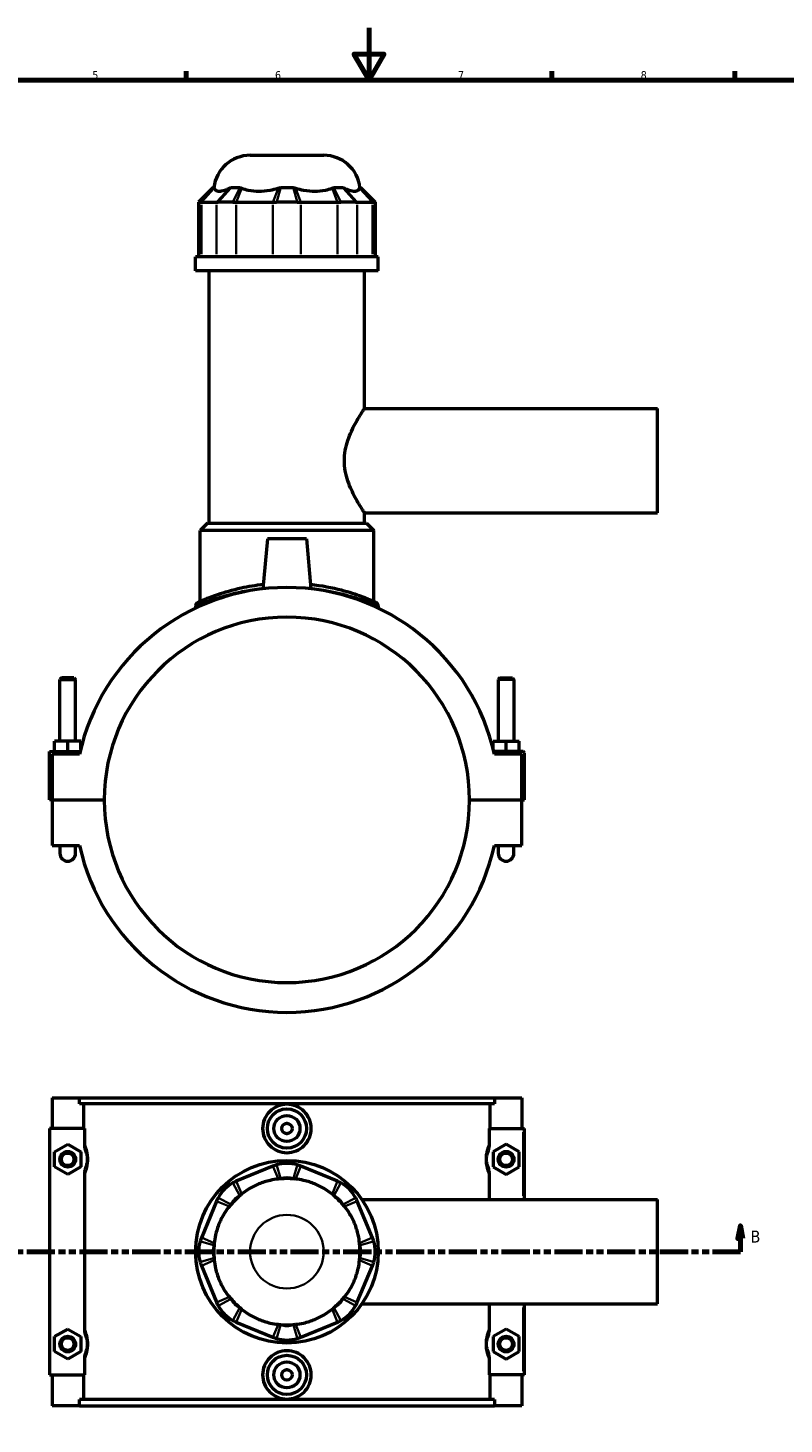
# Model space of a CAD drawing. Header units: millimetres. Extents: x 0 to 898, y -421 to 999.
# Tile 4 of 6: x 290 to 580, y 59 to 594. Entities that reach past the tile are written whole.
import ezdxf

# ---------------------------------------------------------------- set-up
doc = ezdxf.new("R2010")
doc.units = ezdxf.units.MM
doc.linetypes.add('DOUBLE_DASH_CHAIN', pattern=[1.2403, 0.6614, -0.0827, 0.1654, -0.0827, 0.1654, -0.0827])
for name, color, linetype, lineweight in [('Border (ANSI)', 7, 'Continuous', 70), ('Section Line (ANSI)', 7, 'DOUBLE_DASH_CHAIN', 70), ('Visible (ANSI)', 7, 'Continuous', 50), ('Visible Narrow (ANSI)', 7, 'Continuous', 35)]:
    doc.layers.add(name, color=color, linetype=linetype, lineweight=lineweight)
doc.styles.add('Label Text (ANSI)', font='tahoma.ttf')
doc.styles.add('Note Text (ANSI)', font='tahoma.ttf')

# ---------------------------------------------------------------- blocks, each defined once
blk = doc.blocks.new('Borders Default Border')
at = {"layer": 'Border (ANSI)'}
for p, q in [((350.42, 574), (350.42, 577.45)), ((490.58, 574), (490.58, 577.45)), ((560.67, 574), (560.67, 577.45))]:
    blk.add_line(p, q, dxfattribs=at)
at = {"layer": 'Border (ANSI)', "flags": 128}
for points in [[(420.5, 594), (420.5, 574), (414.73, 584), (426.27, 584), (420.5, 574)], [(20, 20), (20, 574), (821, 574), (821, 20), (20, 20)]]:
    blk.add_lwpolyline(points, dxfattribs=at)
at = {"layer": 'Border (ANSI)', "color": 230, "true_color": 0xff0080, "char_height": 3.05, "attachment_point": 7, "style": 'Note Text (ANSI)'}
for s, insert in [('5', (314.48, 574.34)), ('6', (384.49, 574.34)), ('7', (454.6, 574.4)), ('8', (524.63, 574.33))]:
    blk.add_mtext(s, dxfattribs=dict(at, insert=insert))
blk = doc.blocks.new('2dTransSection0')
at = {"layer": 'Section Line (ANSI)', "linetype": 'Continuous'}
for p, q in [((188.21, 135.1), (187.21, 130.1)), ((188.21, 130.1), (188.21, 135.1)), ((189.21, 130.1), (188.21, 135.1)), ((562.8, 135.1), (561.8, 130.1)), ((562.8, 130.1), (562.8, 135.1)), ((563.8, 130.1), (562.8, 135.1)), ((187.21, 130.1), (189.21, 130.1)), ((188.21, 125.1), (188.21, 130.1)), ((561.8, 130.1), (563.8, 130.1)), ((562.8, 125.1), (562.8, 130.1)), ((188.21, 125.1), (198.83, 125.1)), ((552.19, 125.1), (562.8, 125.1))]:
    blk.add_line(p, q, dxfattribs=at)
at = {"layer": 'Section Line (ANSI)', "linetype": 'DOUBLE_DASH_CHAIN', "ltscale": 16.303146}
blk.add_line((188.21, 125.1), (562.8, 125.1), dxfattribs=at)
at = {"layer": 'Section Line (ANSI)', "linetype": 'Continuous', "flags": 128}
for points in [[(189.21, 130.1), (188.21, 135.1), (187.21, 130.1), (189.21, 130.1)], [(563.8, 130.1), (562.8, 135.1), (561.8, 130.1), (563.8, 130.1)]]:
    blk.add_lwpolyline(points, dxfattribs=at)
at = {"layer": 'Section Line (ANSI)'}
for points in [[(189.21, 130.1), (188.21, 135.1), (187.21, 130.1), (189.21, 130.1)], [(563.8, 130.1), (562.8, 135.1), (561.8, 130.1), (563.8, 130.1)]]:
    blk.add_solid(points, dxfattribs=at)
at = {"layer": 'Section Line (ANSI)', "char_height": 4.57, "attachment_point": 7, "style": 'Label Text (ANSI)'}
for insert in [(181.46, 128.6), (566.76, 128.6)]:
    blk.add_mtext('B', dxfattribs=dict(at, insert=insert))

msp = doc.modelspace()

# ---------------------------------------------------------------- linework, layer by layer
at = {"layer": 'Visible (ANSI)'}
for p, q in [((374.938, 545.205), (403.124, 545.205)), ((360.785, 532.815), (355.185, 527.215)), ((360.785, 532.815), (361.134, 532.815)), ((367.61, 532.815), (371, 532.815)), ((386.634, 532.815), (391.428, 532.815)), ((407.062, 532.815), (410.453, 532.815)), ((416.928, 532.815), (417.278, 532.815)), ((417.278, 532.815), (422.878, 527.215)), ((355.767, 527.215), (355.185, 527.215)), ((355.185, 527.215), (355.185, 506.265)), ((356.25, 527.215), (362.063, 527.215)), ((368.335, 527.215), (362.685, 527.215)), ((369.64, 527.215), (383.674, 527.215)), ((393.027, 527.215), (385.036, 527.215)), ((394.389, 527.215), (408.422, 527.215)), ((415.378, 527.215), (409.728, 527.215)), ((415.999, 527.215), (421.812, 527.215)), ((422.878, 527.215), (422.296, 527.215)), ((422.878, 527.215), (422.878, 506.265)), ((424.031, 506.265), (354.031, 506.265)), ((354.031, 500.955), (354.031, 506.265)), ((424.031, 500.955), (424.031, 506.265)), ((424.031, 500.955), (354.031, 500.955)), ((359.281, 404.205), (359.281, 500.955)), ((418.781, 448.205), (418.781, 500.955)), ((418.781, 448.205), (531.031, 448.205)), ((531.031, 408.205), (531.031, 448.205)), ((418.781, 408.205), (531.031, 408.205)), ((418.781, 404.205), (418.781, 408.205)), ((358.581, 404.205), (355.781, 401.405)), ((422.281, 401.405), (355.781, 401.405)), ((355.781, 374.246), (355.781, 401.405)), ((358.581, 404.205), (419.481, 404.205)), ((419.481, 404.205), (422.281, 401.405)), ((422.281, 374.246), (422.281, 401.405)), ((381.531, 398.205), (379.858, 379.083)), ((396.531, 398.205), (381.531, 398.205)), ((396.531, 398.205), (398.204, 379.083)), ((354.031, 372.558), (354.031, 371.692)), ((424.031, 372.558), (424.031, 371.692)), ((302.631, 344.922), (302.031, 344.322)), ((302.031, 344.322), (308.031, 344.322)), ((302.031, 320.705), (302.031, 344.322)), ((307.431, 344.922), (302.631, 344.922)), ((307.431, 344.922), (308.031, 344.322)), ((308.031, 320.705), (308.031, 344.322)), ((470.631, 344.922), (470.031, 344.322)), ((476.031, 344.322), (470.031, 344.322)), ((470.031, 344.322), (470.031, 320.705)), ((470.631, 344.922), (475.431, 344.922)), ((475.431, 344.922), (476.031, 344.322)), ((476.031, 344.322), (476.031, 320.705)), ((298.031, 316.705), (309.765, 316.705)), ((298.031, 298.255), (298.031, 316.705)), ((309.539, 315.705), (299.031, 315.705)), ((299.031, 315.705), (299.031, 298.255)), ((305.031, 320.705), (300.031, 320.705)), ((300.031, 316.705), (300.031, 320.705)), ((310.031, 320.705), (305.031, 320.705)), ((305.031, 316.705), (305.031, 320.705)), ((310.031, 317.809), (310.031, 320.705)), ((468.031, 320.705), (473.031, 320.705)), ((468.031, 317.809), (468.031, 320.705)), ((479.531, 316.705), (468.297, 316.705)), ((479.031, 315.705), (468.524, 315.705)), ((473.031, 316.705), (473.031, 320.705)), ((473.031, 320.705), (478.031, 320.705)), ((478.031, 316.705), (478.031, 320.705)), ((479.031, 298.255), (479.031, 315.705)), ((480.031, 298.255), (480.031, 316.205)), ((299.031, 298.255), (298.031, 298.255)), ((299.031, 298.255), (319.031, 298.255)), ((299.031, 298.155), (299.031, 280.705)), ((319.031, 298.155), (299.031, 298.155)), ((302.031, 298.155), (302.031, 298.255)), ((308.031, 298.155), (308.031, 298.255)), ((459.031, 298.255), (479.031, 298.255)), ((479.031, 298.155), (459.031, 298.155)), ((470.031, 298.255), (470.031, 298.155)), ((476.031, 298.255), (476.031, 298.155)), ((479.031, 298.255), (480.031, 298.255)), ((479.031, 280.705), (479.031, 298.155)), ((299.031, 280.705), (309.539, 280.705)), ((302.031, 280.705), (302.031, 277.705)), ((308.031, 277.705), (308.031, 280.705)), ((468.524, 280.705), (479.031, 280.705)), ((470.031, 280.705), (470.031, 277.705)), ((476.031, 277.705), (476.031, 280.705)), ((299.031, 184.101), (299.031, 172.301)), ((299.031, 184.101), (309.539, 184.101)), ((309.539, 184.101), (468.524, 184.101)), ((309.539, 181.741), (309.539, 184.101)), ((468.524, 184.101), (468.524, 181.741)), ((468.524, 184.101), (479.031, 184.101)), ((479.031, 184.101), (479.031, 172.301)), ((468.524, 181.741), (309.539, 181.741)), ((311.174, 172.301), (311.174, 181.741)), ((466.889, 172.301), (466.889, 181.741)), ((311.405, 172.301), (298.031, 172.301)), ((298.031, 172.301), (298.031, 77.901)), ((311.405, 172.301), (311.405, 166.538)), ((466.657, 166.538), (466.657, 172.301)), ((466.657, 172.301), (479.531, 172.301)), ((479.531, 172.301), (480.031, 172.301)), ((480.031, 145.101), (480.031, 172.301)), ((300.031, 163.387), (305.031, 166.274)), ((305.031, 166.274), (310.031, 163.387)), ((473.031, 166.274), (468.031, 163.387)), ((478.031, 163.387), (473.031, 166.274)), ((300.031, 157.614), (300.031, 163.387)), ((310.031, 163.387), (310.031, 157.614)), ((468.031, 163.387), (468.031, 157.614)), ((478.031, 157.614), (478.031, 163.387)), ((305.031, 154.727), (300.031, 157.614)), ((310.031, 157.614), (305.031, 154.727)), ((383.674, 157.881), (369.64, 152.068)), ((408.422, 152.068), (394.389, 157.881)), ((468.031, 157.614), (473.031, 154.727)), ((473.031, 154.727), (478.031, 157.614)), ((311.405, 154.463), (311.405, 95.738)), ((466.657, 145.101), (466.657, 154.463)), ((362.063, 144.492), (356.25, 130.458)), ((421.812, 130.458), (415.999, 144.492)), ((417.754, 145.101), (531.031, 145.101)), ((531.031, 105.101), (531.031, 145.101)), ((356.25, 119.743), (362.063, 105.709)), ((415.999, 105.709), (421.812, 119.743)), ((417.754, 105.101), (531.031, 105.101)), ((466.657, 95.738), (466.657, 105.101)), ((480.031, 77.901), (480.031, 105.101)), ((369.64, 98.133), (383.674, 92.32)), ((394.389, 92.32), (408.422, 98.133)), ((300.031, 92.587), (305.031, 95.474)), ((300.031, 86.814), (300.031, 92.587)), ((305.031, 95.474), (310.031, 92.587)), ((310.031, 92.587), (310.031, 86.814)), ((473.031, 95.474), (468.031, 92.587)), ((468.031, 92.587), (468.031, 86.814)), ((478.031, 92.587), (473.031, 95.474)), ((478.031, 86.814), (478.031, 92.587)), ((305.031, 83.927), (300.031, 86.814)), ((310.031, 86.814), (305.031, 83.927)), ((468.031, 86.814), (473.031, 83.927)), ((473.031, 83.927), (478.031, 86.814)), ((311.405, 83.663), (311.405, 77.901)), ((466.657, 77.901), (466.657, 83.663)), ((298.031, 77.901), (311.405, 77.901)), ((299.031, 77.901), (299.031, 66.101)), ((311.174, 68.461), (311.174, 77.901)), ((479.531, 77.901), (466.657, 77.901)), ((466.889, 68.461), (466.889, 77.901)), ((479.031, 77.901), (479.031, 66.101)), ((480.031, 77.901), (479.531, 77.901)), ((309.539, 66.101), (299.031, 66.101)), ((468.524, 68.461), (309.539, 68.461)), ((309.539, 66.101), (309.539, 68.461)), ((309.539, 66.101), (468.524, 66.101)), ((468.524, 68.461), (468.524, 66.101)), ((479.031, 66.101), (468.524, 66.101))]:
    msp.add_line(p, q, dxfattribs=at)
for centre, radius in [((389.031, 172.301), 7.5), ((389.031, 172.301), 5), ((389.031, 172.301), 2), ((305.031, 160.501), 3), ((305.031, 160.501), 2.4), ((473.031, 160.501), 3), ((473.031, 160.501), 2.4), ((389.031, 125.101), 35), ((305.031, 89.701), 3), ((305.031, 89.701), 2.4), ((473.031, 89.701), 3), ((473.031, 89.701), 2.4), ((389.031, 77.901), 7.5), ((389.031, 77.901), 5), ((389.031, 77.901), 2)]:
    msp.add_circle(centre, radius, dxfattribs=at)
for centre, radius, start, end in [((374.938, 531.205), 14, 90, 173.39637), ((403.124, 531.205), 14, 6.60363, 90), ((389.031, 298.205), 81.396, 12.41543, 167.58457), ((355.431, 372.558), 1.4, 114.31828, 180), ((422.631, 372.558), 1.4, 0, 65.68172), ((389.031, 298.205), 70, 0.04093, 179.95907), ((479.531, 316.205), 0.5, 0, 90), ((389.031, 298.205), 70, 180.04093, 359.95907), ((389.031, 298.205), 81.396, 192.41543, 347.58457), ((305.031, 277.705), 3, 180, 0), ((473.031, 277.705), 3, 180, 0), ((389.031, 144.947), 14, 73.41857, 106.58143), ((374.998, 139.134), 14, 118.41857, 151.58143), ((389.031, 144.947), 8.4, 73.41857, 106.58143), ((389.031, 125.101), 28, 85.08871, 94.91129), ((403.065, 139.134), 14, 28.41857, 61.58143), ((374.998, 139.134), 8.4, 118.41857, 151.58143), ((389.031, 125.101), 28, 130.08871, 139.91129), ((403.065, 139.134), 8.4, 28.41857, 61.58143), ((389.031, 125.101), 28, 40.08871, 49.91129), ((369.185, 125.101), 14, 163.41857, 196.58143), ((408.878, 125.101), 14, 343.41857, 16.58143), ((369.185, 125.101), 8.4, 163.41857, 196.58143), ((389.031, 125.101), 28, 175.08871, 184.91129), ((408.878, 125.101), 8.4, 343.41857, 16.58143), ((389.031, 125.101), 28, 355.08871, 4.91129), ((374.998, 111.067), 8.4, 208.41857, 241.58143), ((389.031, 125.101), 28, 220.08871, 229.91129), ((403.065, 111.067), 8.4, 298.41857, 331.58143), ((389.031, 125.101), 28, 310.08871, 319.91129), ((374.998, 111.067), 14, 208.41857, 241.58143), ((403.065, 111.067), 14, 298.41857, 331.58143), ((389.031, 105.254), 8.4, 253.41857, 286.58143), ((389.031, 125.101), 28, 265.08871, 274.91129), ((389.031, 105.254), 14, 253.41857, 286.58143)]:
    msp.add_arc(centre, radius, start, end, dxfattribs=at)
for points in [[(361.134, 532.815), (361.152, 532.745), (361.174, 532.664), (361.201, 532.574)], [(367.014, 532.574), (367.21, 532.665), (367.409, 532.746), (367.61, 532.815)], [(371, 532.815), (371.229, 532.745), (371.459, 532.664), (371.691, 532.574)], [(385.724, 532.574), (386.029, 532.665), (386.332, 532.746), (386.634, 532.815)], [(391.428, 532.815), (391.734, 532.745), (392.038, 532.664), (392.338, 532.574)], [(406.372, 532.574), (406.606, 532.665), (406.836, 532.746), (407.062, 532.815)], [(410.453, 532.815), (410.656, 532.745), (410.855, 532.664), (411.048, 532.574)], [(416.861, 532.574), (416.888, 532.665), (416.91, 532.746), (416.928, 532.815)], [(386.634, 152.998), (386.328, 152.98), (386.025, 152.957), (385.724, 152.931)], [(392.338, 152.931), (392.034, 152.958), (391.73, 152.98), (391.428, 152.998)], [(371.691, 147.118), (371.456, 146.922), (371.226, 146.723), (371, 146.522)], [(407.062, 146.522), (406.833, 146.725), (406.603, 146.924), (406.372, 147.118)], [(367.61, 143.132), (367.406, 142.903), (367.208, 142.672), (367.014, 142.441)], [(411.048, 142.441), (410.852, 142.675), (410.653, 142.906), (410.453, 143.132)], [(361.201, 128.407), (361.174, 128.103), (361.152, 127.8), (361.134, 127.498)], [(416.928, 127.498), (416.91, 127.804), (416.888, 128.107), (416.861, 128.407)], [(361.134, 122.703), (361.152, 122.397), (361.174, 122.094), (361.201, 121.794)], [(416.861, 121.794), (416.888, 122.098), (416.91, 122.401), (416.928, 122.703)], [(367.014, 107.76), (367.21, 107.526), (367.409, 107.295), (367.61, 107.069)], [(410.453, 107.069), (410.656, 107.298), (410.855, 107.529), (411.048, 107.76)], [(371, 103.679), (371.229, 103.476), (371.459, 103.277), (371.691, 103.083)], [(406.372, 103.083), (406.606, 103.279), (406.836, 103.478), (407.062, 103.679)], [(385.724, 97.27), (386.029, 97.243), (386.332, 97.221), (386.634, 97.203)], [(391.428, 97.203), (391.734, 97.221), (392.038, 97.244), (392.338, 97.27)]]:
    msp.add_open_spline(points, degree=3, dxfattribs=at)
for points, knots in [([(361.201, 532.574), (361.292, 532.276), (361.455, 532.026), (362.032, 531.581), (362.524, 531.461), (363.079, 531.461), (363.633, 531.461), (364.349, 531.581), (365.748, 532.026), (366.373, 532.276), (367.014, 532.574)], [-0.7350126, -0.7350126, -0.7350126, -0.7350126, -0.4346771, -0.4346771, 0, 0, 0, 0.4346771, 0.4346771, 0.7350126, 0.7350126, 0.7350126, 0.7350126]), ([(371.691, 532.574), (372.46, 532.276), (373.317, 532.026), (375.532, 531.581), (376.943, 531.461), (378.281, 531.461), (379.62, 531.461), (381.124, 531.581), (383.679, 532.026), (384.727, 532.276), (385.724, 532.574)], [-0.7350126, -0.7350126, -0.7350126, -0.7350126, -0.4346771, -0.4346771, 0, 0, 0, 0.4346771, 0.4346771, 0.7350126, 0.7350126, 0.7350126, 0.7350126]), ([(392.338, 532.574), (393.336, 532.276), (394.383, 532.026), (396.939, 531.581), (398.442, 531.461), (399.781, 531.461), (401.12, 531.461), (402.531, 531.581), (404.746, 532.026), (405.602, 532.276), (406.372, 532.574)], [-0.7350126, -0.7350126, -0.7350126, -0.7350126, -0.4346771, -0.4346771, 0, 0, 0, 0.4346771, 0.4346771, 0.7350126, 0.7350126, 0.7350126, 0.7350126]), ([(411.048, 532.574), (411.69, 532.276), (412.315, 532.026), (413.714, 531.581), (414.429, 531.461), (414.984, 531.461), (415.538, 531.461), (416.03, 531.581), (416.607, 532.026), (416.77, 532.276), (416.861, 532.574)], [-0.7350126, -0.7350126, -0.7350126, -0.7350126, -0.4346771, -0.4346771, 0, 0, 0, 0.4346771, 0.4346771, 0.7350126, 0.7350126, 0.7350126, 0.7350126]), ([(355.767, 527.215), (355.836, 527.215), (355.91, 527.215), (356.072, 527.215), (356.158, 527.215), (356.25, 527.215)], [0.28940049, 0.28940049, 0.28940049, 0.28940049, 0.34104978, 0.34104978, 0.39269908, 0.39269908, 0.39269908, 0.39269908]), ([(362.063, 527.215), (362.156, 527.215), (362.254, 527.215), (362.461, 527.215), (362.57, 527.215), (362.685, 527.215)], [-0.39269908, -0.39269908, -0.39269908, -0.39269908, -0.34104978, -0.34104978, -0.28940049, -0.28940049, -0.28940049, -0.28940049]), ([(368.335, 527.215), (368.547, 527.215), (368.762, 527.215), (369.197, 527.215), (369.417, 527.215), (369.64, 527.215)], [0.28940049, 0.28940049, 0.28940049, 0.28940049, 0.34104978, 0.34104978, 0.39269908, 0.39269908, 0.39269908, 0.39269908]), ([(383.674, 527.215), (383.896, 527.215), (384.121, 527.215), (384.576, 527.215), (384.805, 527.215), (385.036, 527.215)], [-0.39269908, -0.39269908, -0.39269908, -0.39269908, -0.34104978, -0.34104978, -0.28940049, -0.28940049, -0.28940049, -0.28940049]), ([(393.027, 527.215), (393.258, 527.215), (393.487, 527.215), (393.941, 527.215), (394.166, 527.215), (394.389, 527.215)], [0.28940049, 0.28940049, 0.28940049, 0.28940049, 0.34104978, 0.34104978, 0.39269908, 0.39269908, 0.39269908, 0.39269908]), ([(408.422, 527.215), (408.645, 527.215), (408.865, 527.215), (409.301, 527.215), (409.516, 527.215), (409.728, 527.215)], [-0.39269908, -0.39269908, -0.39269908, -0.39269908, -0.34104978, -0.34104978, -0.28940049, -0.28940049, -0.28940049, -0.28940049]), ([(415.378, 527.215), (415.492, 527.215), (415.602, 527.215), (415.809, 527.215), (415.907, 527.215), (415.999, 527.215)], [0.28940049, 0.28940049, 0.28940049, 0.28940049, 0.34104978, 0.34104978, 0.39269908, 0.39269908, 0.39269908, 0.39269908]), ([(421.812, 527.215), (421.904, 527.215), (421.991, 527.215), (422.152, 527.215), (422.227, 527.215), (422.296, 527.215)], [-0.39269908, -0.39269908, -0.39269908, -0.39269908, -0.34104978, -0.34104978, -0.28940049, -0.28940049, -0.28940049, -0.28940049]), ([(418.781, 408.205), (418.781, 408.205), (418.694, 408.334), (418.343, 408.863), (418.079, 409.261), (417.415, 410.297), (417.013, 410.935), (416.141, 412.388), (415.669, 413.204), (414.735, 414.933), (414.236, 415.913), (413.264, 418.052), (412.794, 419.21), (411.982, 421.65), (411.641, 422.933), (411.177, 425.552), (411.055, 426.889), (411.055, 429.522), (411.177, 430.858), (411.641, 433.478), (411.982, 434.761), (412.794, 437.201), (413.264, 438.359), (414.236, 440.498), (414.735, 441.478), (415.669, 443.207), (416.141, 444.023), (417.013, 445.476), (417.415, 446.114), (418.079, 447.149), (418.343, 447.548), (418.694, 448.076), (418.781, 448.205), (418.781, 448.205)], [3.1417329, 3.1417329, 3.1417329, 3.1417329, 3.5321792, 3.5321792, 3.9226255, 3.9226255, 4.3130718, 4.3130718, 4.703518, 4.703518, 5.098505, 5.098505, 5.493492, 5.493492, 5.8884789, 5.8884789, 6.2834659, 6.2834659, 6.6784528, 6.6784528, 7.0734398, 7.0734398, 7.4684268, 7.4684268, 7.8634137, 7.8634137, 8.25386, 8.25386, 8.6443063, 8.6443063, 9.0347525, 9.0347525, 9.4251988, 9.4251988, 9.4251988, 9.4251988]), ([(380.002, 380.703), (377.025, 380.376), (374.172, 379.9), (368.076, 378.587), (364.997, 377.686), (359.3, 375.761), (356.99, 374.774), (355.174, 373.98), (354.859, 373.84), (354.858, 373.838)], [16.9431715, 16.9431715, 16.9431715, 16.9431715, 17.8604782, 17.8604782, 19.0748811, 19.0748811, 20.5952155, 20.5952155, 21.3885978, 21.3885978, 21.3885978, 21.3885978]), ([(423.208, 373.834), (423.208, 373.834), (422.792, 374.025), (421.037, 374.785), (419.548, 375.411), (415.528, 376.885), (412.929, 377.743), (406.434, 379.433), (402.381, 380.226), (398.061, 380.703)], [10.6942953, 10.6942953, 10.6942953, 10.6942953, 11.5988181, 11.5988181, 12.6643044, 12.6643044, 13.8076192, 13.8076192, 15.1397254, 15.1397254, 15.1397254, 15.1397254]), ([(398.346, 172.301), (398.346, 171.132), (398.11, 169.887), (397.155, 167.601), (396.436, 166.559), (394.78, 164.917), (393.734, 164.207), (391.443, 163.265), (390.198, 163.033), (387.864, 163.033), (386.619, 163.265), (384.328, 164.207), (383.282, 164.917), (381.627, 166.559), (380.907, 167.601), (379.952, 169.887), (379.716, 171.132), (379.716, 173.469), (379.952, 174.714), (380.907, 177), (381.627, 178.042), (383.282, 179.684), (384.328, 180.394), (386.619, 181.336), (387.864, 181.568), (390.198, 181.568), (391.443, 181.336), (393.734, 180.394), (394.78, 179.684), (396.436, 178.042), (397.155, 177), (398.11, 174.714), (398.346, 173.469), (398.346, 172.301)], [0, 0, 0, 0, 0.3505373, 0.3505373, 0.7010747, 0.7010747, 1.0511954, 1.0511954, 1.4013162, 1.4013162, 1.7514369, 1.7514369, 2.1015577, 2.1015577, 2.452095, 2.452095, 2.8026324, 2.8026324, 3.1531697, 3.1531697, 3.503707, 3.503707, 3.8538278, 3.8538278, 4.2039485, 4.2039485, 4.5540693, 4.5540693, 4.9041901, 4.9041901, 5.2547274, 5.2547274, 5.6052647, 5.6052647, 5.6052647, 5.6052647]), ([(311.405, 166.538), (311.405, 165.921), (311.473, 165.307), (311.711, 164.161), (311.867, 163.635), (312.06, 163.116)], [-0.35221227, -0.35221227, -0.35221227, -0.35221227, -0.1661957, -0.1661957, 0, 0, 0, 0]), ([(466.002, 163.116), (466.2, 163.647), (466.359, 164.186), (466.592, 165.333), (466.657, 165.934), (466.657, 166.538)], [-0.35055077, -0.35055077, -0.35055077, -0.35055077, -0.18121629, -0.18121629, 0, 0, 0, 0]), ([(312.06, 163.116), (312.084, 163.052), (312.108, 162.986), (312.18, 162.774), (312.228, 162.619), (312.324, 162.264), (312.371, 162.061), (312.438, 161.689), (312.462, 161.53), (312.5, 161.2), (312.514, 161.03), (312.528, 160.739), (312.531, 160.62), (312.531, 160.501), (312.531, 160.381), (312.528, 160.262), (312.514, 159.971), (312.5, 159.801), (312.462, 159.471), (312.438, 159.312), (312.371, 158.941), (312.324, 158.738), (312.228, 158.382), (312.18, 158.227), (312.108, 158.015), (312.084, 157.949), (312.06, 157.885)], [0.8813433, 0.8813433, 0.8813433, 0.8813433, 0.946778, 0.946778, 1.0837523, 1.0837523, 1.2350656, 1.2350656, 1.3387175, 1.3387175, 1.440437, 1.440437, 1.5096969, 1.5096969, 1.5096969, 1.5789567, 1.5789567, 1.6806763, 1.6806763, 1.7843281, 1.7843281, 1.9356414, 1.9356414, 2.0726158, 2.0726158, 2.1380505, 2.1380505, 2.1380505, 2.1380505]), ([(466.002, 157.885), (465.978, 157.949), (465.955, 158.015), (465.882, 158.227), (465.834, 158.382), (465.739, 158.738), (465.692, 158.941), (465.624, 159.312), (465.6, 159.471), (465.562, 159.801), (465.548, 159.971), (465.534, 160.262), (465.531, 160.381), (465.531, 160.501), (465.531, 160.62), (465.534, 160.739), (465.548, 161.03), (465.562, 161.2), (465.6, 161.53), (465.624, 161.689), (465.692, 162.061), (465.739, 162.264), (465.834, 162.619), (465.882, 162.774), (465.955, 162.986), (465.978, 163.052), (466.002, 163.116)], [0.8813433, 0.8813433, 0.8813433, 0.8813433, 0.9467782, 0.9467782, 1.0837524, 1.0837524, 1.2350656, 1.2350656, 1.3387175, 1.3387175, 1.440437, 1.440437, 1.5096969, 1.5096969, 1.5096969, 1.5789567, 1.5789567, 1.6806763, 1.6806763, 1.7843281, 1.7843281, 1.9356413, 1.9356413, 2.0726156, 2.0726156, 2.1380505, 2.1380505, 2.1380505, 2.1380505]), ([(312.06, 157.885), (311.863, 157.354), (311.703, 156.815), (311.47, 155.668), (311.405, 155.067), (311.405, 154.463)], [-0.35055077, -0.35055077, -0.35055077, -0.35055077, -0.18121629, -0.18121629, 0, 0, 0, 0]), ([(385.036, 158.365), (384.805, 158.296), (384.576, 158.221), (384.121, 158.06), (383.896, 157.974), (383.674, 157.881)], [0.28940049, 0.28940049, 0.28940049, 0.28940049, 0.34104978, 0.34104978, 0.39269908, 0.39269908, 0.39269908, 0.39269908]), ([(394.389, 157.881), (394.166, 157.974), (393.941, 158.06), (393.487, 158.221), (393.258, 158.296), (393.027, 158.365)], [-0.39269908, -0.39269908, -0.39269908, -0.39269908, -0.34104978, -0.34104978, -0.28940049, -0.28940049, -0.28940049, -0.28940049]), ([(466.657, 154.463), (466.657, 155.08), (466.589, 155.694), (466.352, 156.84), (466.195, 157.366), (466.002, 157.885)], [-0.35221227, -0.35221227, -0.35221227, -0.35221227, -0.1661957, -0.1661957, 0, 0, 0, 0]), ([(369.64, 152.068), (369.417, 151.976), (369.197, 151.878), (368.762, 151.671), (368.547, 151.562), (368.335, 151.447)], [-0.39269908, -0.39269908, -0.39269908, -0.39269908, -0.34104978, -0.34104978, -0.28940049, -0.28940049, -0.28940049, -0.28940049]), ([(385.724, 152.931), (384.727, 152.84), (383.679, 152.676), (381.124, 152.099), (379.62, 151.607), (378.281, 151.053), (376.943, 150.498), (375.532, 149.783), (373.317, 148.384), (372.46, 147.759), (371.691, 147.118)], [-0.7350126, -0.7350126, -0.7350126, -0.7350126, -0.4346771, -0.4346771, 0, 0, 0, 0.4346771, 0.4346771, 0.7350126, 0.7350126, 0.7350126, 0.7350126]), ([(406.372, 147.118), (405.602, 147.759), (404.746, 148.384), (402.531, 149.783), (401.12, 150.498), (399.781, 151.053), (398.442, 151.607), (396.939, 152.099), (394.383, 152.676), (393.336, 152.84), (392.338, 152.931)], [-0.7350126, -0.7350126, -0.7350126, -0.7350126, -0.4346771, -0.4346771, 0, 0, 0, 0.4346771, 0.4346771, 0.7350126, 0.7350126, 0.7350126, 0.7350126]), ([(409.728, 151.447), (409.516, 151.562), (409.301, 151.671), (408.865, 151.878), (408.645, 151.976), (408.422, 152.068)], [0.28940049, 0.28940049, 0.28940049, 0.28940049, 0.34104978, 0.34104978, 0.39269908, 0.39269908, 0.39269908, 0.39269908]), ([(362.685, 145.797), (362.57, 145.585), (362.461, 145.37), (362.254, 144.935), (362.156, 144.714), (362.063, 144.492)], [0.28940049, 0.28940049, 0.28940049, 0.28940049, 0.34104978, 0.34104978, 0.39269908, 0.39269908, 0.39269908, 0.39269908]), ([(415.999, 144.492), (415.907, 144.714), (415.809, 144.935), (415.602, 145.37), (415.492, 145.585), (415.378, 145.797)], [-0.39269908, -0.39269908, -0.39269908, -0.39269908, -0.34104978, -0.34104978, -0.28940049, -0.28940049, -0.28940049, -0.28940049]), ([(367.014, 142.441), (366.373, 141.671), (365.748, 140.815), (364.349, 138.6), (363.633, 137.189), (363.079, 135.85), (362.524, 134.512), (362.032, 133.008), (361.455, 130.453), (361.292, 129.405), (361.201, 128.407)], [-0.7350126, -0.7350126, -0.7350126, -0.7350126, -0.4346771, -0.4346771, 0, 0, 0, 0.4346771, 0.4346771, 0.7350126, 0.7350126, 0.7350126, 0.7350126]), ([(416.861, 128.407), (416.77, 129.405), (416.607, 130.453), (416.03, 133.008), (415.538, 134.512), (414.984, 135.85), (414.429, 137.189), (413.714, 138.6), (412.315, 140.815), (411.69, 141.671), (411.048, 142.441)], [-0.7350126, -0.7350126, -0.7350126, -0.7350126, -0.4346771, -0.4346771, 0, 0, 0, 0.4346771, 0.4346771, 0.7350126, 0.7350126, 0.7350126, 0.7350126]), ([(356.25, 130.458), (356.158, 130.235), (356.072, 130.01), (355.91, 129.556), (355.836, 129.327), (355.767, 129.096)], [-0.39269908, -0.39269908, -0.39269908, -0.39269908, -0.34104978, -0.34104978, -0.28940049, -0.28940049, -0.28940049, -0.28940049]), ([(422.296, 129.096), (422.227, 129.327), (422.152, 129.556), (421.991, 130.01), (421.904, 130.235), (421.812, 130.458)], [0.28940049, 0.28940049, 0.28940049, 0.28940049, 0.34104978, 0.34104978, 0.39269908, 0.39269908, 0.39269908, 0.39269908]), ([(355.767, 121.105), (355.836, 120.874), (355.91, 120.645), (356.072, 120.191), (356.158, 119.966), (356.25, 119.743)], [0.28940049, 0.28940049, 0.28940049, 0.28940049, 0.34104978, 0.34104978, 0.39269908, 0.39269908, 0.39269908, 0.39269908]), ([(361.201, 121.794), (361.292, 120.796), (361.455, 119.748), (362.032, 117.193), (362.524, 115.689), (363.079, 114.351), (363.633, 113.012), (364.349, 111.601), (365.748, 109.386), (366.373, 108.53), (367.014, 107.76)], [-0.7350126, -0.7350126, -0.7350126, -0.7350126, -0.4346771, -0.4346771, 0, 0, 0, 0.4346771, 0.4346771, 0.7350126, 0.7350126, 0.7350126, 0.7350126]), ([(411.048, 107.76), (411.69, 108.53), (412.315, 109.386), (413.714, 111.601), (414.429, 113.012), (414.984, 114.351), (415.538, 115.689), (416.03, 117.193), (416.607, 119.748), (416.77, 120.796), (416.861, 121.794)], [-0.7350126, -0.7350126, -0.7350126, -0.7350126, -0.4346771, -0.4346771, 0, 0, 0, 0.4346771, 0.4346771, 0.7350126, 0.7350126, 0.7350126, 0.7350126]), ([(421.812, 119.743), (421.904, 119.966), (421.991, 120.191), (422.152, 120.645), (422.227, 120.874), (422.296, 121.105)], [-0.39269908, -0.39269908, -0.39269908, -0.39269908, -0.34104978, -0.34104978, -0.28940049, -0.28940049, -0.28940049, -0.28940049]), ([(362.063, 105.709), (362.156, 105.487), (362.254, 105.266), (362.461, 104.831), (362.57, 104.616), (362.685, 104.404)], [-0.39269908, -0.39269908, -0.39269908, -0.39269908, -0.34104978, -0.34104978, -0.28940049, -0.28940049, -0.28940049, -0.28940049]), ([(371.691, 103.083), (372.46, 102.442), (373.317, 101.817), (375.532, 100.418), (376.943, 99.703), (378.281, 99.148), (379.62, 98.594), (381.124, 98.102), (383.679, 97.525), (384.727, 97.361), (385.724, 97.27)], [-0.7350126, -0.7350126, -0.7350126, -0.7350126, -0.4346771, -0.4346771, 0, 0, 0, 0.4346771, 0.4346771, 0.7350126, 0.7350126, 0.7350126, 0.7350126]), ([(392.338, 97.27), (393.336, 97.361), (394.383, 97.525), (396.939, 98.102), (398.442, 98.594), (399.781, 99.148), (401.12, 99.703), (402.531, 100.418), (404.746, 101.817), (405.602, 102.442), (406.372, 103.083)], [-0.7350126, -0.7350126, -0.7350126, -0.7350126, -0.4346771, -0.4346771, 0, 0, 0, 0.4346771, 0.4346771, 0.7350126, 0.7350126, 0.7350126, 0.7350126]), ([(415.378, 104.404), (415.492, 104.616), (415.602, 104.831), (415.809, 105.266), (415.907, 105.487), (415.999, 105.709)], [0.28940049, 0.28940049, 0.28940049, 0.28940049, 0.34104978, 0.34104978, 0.39269908, 0.39269908, 0.39269908, 0.39269908]), ([(368.335, 98.754), (368.547, 98.639), (368.762, 98.53), (369.197, 98.323), (369.417, 98.225), (369.64, 98.133)], [0.28940049, 0.28940049, 0.28940049, 0.28940049, 0.34104978, 0.34104978, 0.39269908, 0.39269908, 0.39269908, 0.39269908]), ([(408.422, 98.133), (408.645, 98.225), (408.865, 98.323), (409.301, 98.53), (409.516, 98.639), (409.728, 98.754)], [-0.39269908, -0.39269908, -0.39269908, -0.39269908, -0.34104978, -0.34104978, -0.28940049, -0.28940049, -0.28940049, -0.28940049]), ([(311.405, 95.738), (311.405, 95.121), (311.473, 94.507), (311.711, 93.361), (311.867, 92.835), (312.06, 92.316)], [-0.35221227, -0.35221227, -0.35221227, -0.35221227, -0.1661957, -0.1661957, 0, 0, 0, 0]), ([(312.06, 92.316), (312.084, 92.252), (312.108, 92.186), (312.18, 91.974), (312.228, 91.819), (312.324, 91.464), (312.371, 91.261), (312.438, 90.889), (312.462, 90.73), (312.5, 90.4), (312.514, 90.23), (312.528, 89.939), (312.531, 89.82), (312.531, 89.701), (312.531, 89.581), (312.528, 89.462), (312.514, 89.171), (312.5, 89.001), (312.462, 88.671), (312.438, 88.512), (312.371, 88.141), (312.324, 87.938), (312.228, 87.582), (312.18, 87.427), (312.108, 87.215), (312.084, 87.149), (312.06, 87.085)], [0.8813433, 0.8813433, 0.8813433, 0.8813433, 0.9467781, 0.9467781, 1.0837524, 1.0837524, 1.2350656, 1.2350656, 1.3387175, 1.3387175, 1.440437, 1.440437, 1.5096969, 1.5096969, 1.5096969, 1.5789567, 1.5789567, 1.6806763, 1.6806763, 1.7843281, 1.7843281, 1.9356414, 1.9356414, 2.0726156, 2.0726156, 2.1380505, 2.1380505, 2.1380505, 2.1380505]), ([(383.674, 92.32), (383.896, 92.227), (384.121, 92.141), (384.576, 91.98), (384.805, 91.905), (385.036, 91.836)], [-0.39269908, -0.39269908, -0.39269908, -0.39269908, -0.34104978, -0.34104978, -0.28940049, -0.28940049, -0.28940049, -0.28940049]), ([(393.027, 91.836), (393.258, 91.905), (393.487, 91.98), (393.941, 92.141), (394.166, 92.227), (394.389, 92.32)], [0.28940049, 0.28940049, 0.28940049, 0.28940049, 0.34104978, 0.34104978, 0.39269908, 0.39269908, 0.39269908, 0.39269908]), ([(466.002, 87.085), (465.978, 87.149), (465.955, 87.215), (465.882, 87.427), (465.834, 87.582), (465.739, 87.938), (465.692, 88.141), (465.624, 88.512), (465.6, 88.671), (465.562, 89.001), (465.548, 89.171), (465.534, 89.462), (465.531, 89.581), (465.531, 89.701), (465.531, 89.82), (465.534, 89.939), (465.548, 90.23), (465.562, 90.4), (465.6, 90.73), (465.624, 90.889), (465.692, 91.261), (465.739, 91.464), (465.834, 91.819), (465.882, 91.974), (465.955, 92.186), (465.978, 92.252), (466.002, 92.316)], [0.8807759, 0.8807759, 0.8807759, 0.8807759, 0.9462131, 0.9462131, 1.0831859, 1.0831859, 1.2344988, 1.2344988, 1.3381502, 1.3381502, 1.4398697, 1.4398697, 1.5091295, 1.5091295, 1.5091295, 1.5783893, 1.5783893, 1.6801088, 1.6801088, 1.7837602, 1.7837602, 1.9350731, 1.9350731, 2.0720459, 2.0720459, 2.1374831, 2.1374831, 2.1374831, 2.1374831]), ([(466.002, 92.316), (466.2, 92.847), (466.359, 93.386), (466.592, 94.533), (466.657, 95.134), (466.657, 95.738)], [-0.35055077, -0.35055077, -0.35055077, -0.35055077, -0.18121629, -0.18121629, 0, 0, 0, 0]), ([(312.06, 87.085), (311.863, 86.554), (311.703, 86.015), (311.47, 84.868), (311.405, 84.267), (311.405, 83.663)], [-0.35055077, -0.35055077, -0.35055077, -0.35055077, -0.18121629, -0.18121629, 0, 0, 0, 0]), ([(398.346, 77.901), (398.346, 76.732), (398.11, 75.487), (397.155, 73.201), (396.436, 72.159), (394.78, 70.517), (393.734, 69.807), (391.443, 68.865), (390.198, 68.633), (387.864, 68.633), (386.619, 68.865), (384.328, 69.807), (383.282, 70.517), (381.627, 72.159), (380.907, 73.201), (379.952, 75.487), (379.716, 76.732), (379.716, 77.901), (379.716, 79.069), (379.952, 80.314), (380.907, 82.6), (381.627, 83.642), (383.282, 85.284), (384.328, 85.994), (386.619, 86.936), (387.864, 87.168), (390.198, 87.168), (391.443, 86.936), (393.734, 85.994), (394.78, 85.284), (396.436, 83.642), (397.155, 82.6), (398.11, 80.314), (398.346, 79.069), (398.346, 77.901)], [2.8026324, 2.8026324, 2.8026324, 2.8026324, 3.1531697, 3.1531697, 3.503707, 3.503707, 3.8538278, 3.8538278, 4.2039485, 4.2039485, 4.5540693, 4.5540693, 4.9041901, 4.9041901, 5.2547274, 5.2547274, 5.6052647, 5.6052647, 5.6052647, 5.9558021, 5.9558021, 6.3063394, 6.3063394, 6.6564602, 6.6564602, 7.0065809, 7.0065809, 7.3567017, 7.3567017, 7.7068224, 7.7068224, 8.0573598, 8.0573598, 8.4078971, 8.4078971, 8.4078971, 8.4078971]), ([(466.657, 83.663), (466.657, 84.28), (466.589, 84.894), (466.352, 86.04), (466.195, 86.566), (466.002, 87.085)], [-0.35221227, -0.35221227, -0.35221227, -0.35221227, -0.1661957, -0.1661957, 0, 0, 0, 0])]:
    msp.add_open_spline(points, degree=3, knots=knots, dxfattribs=at)
at = {"layer": 'Visible Narrow (ANSI)'}
for p, q in [((356.035, 527.495), (360.866, 532.535)), ((356.498, 527.483), (360.954, 532.306)), ((366.767, 532.306), (362.311, 527.483)), ((367.364, 532.535), (362.931, 527.495)), ((368.468, 527.495), (370.867, 532.535)), ((369.743, 527.483), (371.588, 532.306)), ((385.622, 532.306), (383.776, 527.483)), ((386.554, 532.535), (385.116, 527.495)), ((392.947, 527.495), (391.508, 532.535)), ((394.286, 527.483), (392.441, 532.306)), ((406.474, 532.306), (408.32, 527.483)), ((407.196, 532.535), (409.594, 527.495)), ((415.131, 527.495), (410.699, 532.535)), ((415.752, 527.483), (411.296, 532.306)), ((417.109, 532.306), (421.565, 527.483)), ((417.197, 532.535), (422.027, 527.495)), ((356.25, 507.313), (356.25, 526.168)), ((362.063, 526.168), (362.063, 507.313)), ((369.64, 507.313), (369.64, 526.168)), ((383.674, 526.168), (383.674, 507.313)), ((394.389, 507.313), (394.389, 526.168)), ((408.422, 526.168), (408.422, 507.313)), ((415.999, 507.313), (415.999, 526.168)), ((421.812, 526.168), (421.812, 507.313)), ((479.531, 170.941), (479.531, 146.461)), ((383.776, 157.634), (385.622, 153.178)), ((385.116, 158.096), (386.554, 153.266)), ((391.508, 153.266), (392.947, 158.096)), ((392.441, 153.178), (394.286, 157.634)), ((370.867, 146.768), (368.468, 151.201)), ((371.588, 147.365), (369.743, 151.821)), ((408.32, 151.821), (406.474, 147.365)), ((409.594, 151.201), (407.196, 146.768)), ((362.931, 145.664), (367.364, 143.265)), ((410.699, 143.265), (415.131, 145.664)), ((362.311, 144.389), (366.767, 142.544)), ((411.296, 142.544), (415.752, 144.389)), ((360.866, 127.578), (356.035, 129.016)), ((360.954, 128.51), (356.498, 130.356)), ((421.565, 130.356), (417.109, 128.51)), ((422.027, 129.016), (417.197, 127.578)), ((356.035, 121.185), (360.866, 122.623)), ((356.498, 119.845), (360.954, 121.691)), ((417.109, 121.691), (421.565, 119.845)), ((417.197, 122.623), (422.027, 121.185)), ((366.767, 107.658), (362.311, 105.812)), ((415.752, 105.812), (411.296, 107.658)), ((367.364, 106.936), (362.931, 104.537)), ((368.468, 99), (370.867, 103.433)), ((369.743, 98.38), (371.588, 102.836)), ((406.474, 102.836), (408.32, 98.38)), ((407.196, 103.433), (409.594, 99)), ((415.131, 104.537), (410.699, 106.936)), ((479.531, 103.741), (479.531, 79.261)), ((385.622, 97.023), (383.776, 92.567)), ((386.554, 96.935), (385.116, 92.105)), ((392.947, 92.105), (391.508, 96.935)), ((394.286, 92.567), (392.441, 97.023))]:
    msp.add_line(p, q, dxfattribs=at)
msp.add_circle((389.031, 125.101), 14.093, dxfattribs=at)
msp.add_arc((422.631, 372.558), 1.4, 3.28409, 62.39764, dxfattribs=at)
for points, knots in [([(354.111, 372.596), (354.242, 372.651), (354.537, 372.777), (356.218, 373.482), (358.584, 374.453), (364.418, 376.345), (367.571, 377.231), (373.19, 378.393), (375.391, 378.768), (377.682, 379.064)], [-21.1658418, -21.1658418, -21.1658418, -21.1658418, -20.5952155, -20.5952155, -19.0748811, -19.0748811, -17.8604782, -17.8604782, -17.1562345, -17.1562345, -17.1562345, -17.1562345]), ([(400.379, 379.063), (404.016, 378.59), (407.426, 377.919), (413.504, 376.401), (416.167, 375.558), (420.284, 374.108), (421.808, 373.493), (423.402, 372.831), (423.797, 372.66), (423.954, 372.592)], [-14.9266622, -14.9266622, -14.9266622, -14.9266622, -13.8076192, -13.8076192, -12.6643044, -12.6643044, -11.5988181, -11.5988181, -10.9170515, -10.9170515, -10.9170515, -10.9170515]), ([(311.593, 154.853), (311.729, 155.146), (311.866, 155.468), (312.104, 156.105), (312.206, 156.406), (312.409, 157.092), (312.508, 157.484), (312.651, 158.203), (312.702, 158.511), (312.783, 159.148), (312.813, 159.476), (312.842, 160.039), (312.849, 160.27), (312.849, 160.501), (312.849, 160.731), (312.842, 160.962), (312.813, 161.525), (312.783, 161.853), (312.702, 162.49), (312.651, 162.798), (312.508, 163.517), (312.409, 163.909), (312.206, 164.595), (312.104, 164.896), (311.866, 165.533), (311.729, 165.855), (311.593, 166.148)], [-2.2498704, -2.2498704, -2.2498704, -2.2498704, -2.0726158, -2.0726158, -1.9356414, -1.9356414, -1.7843281, -1.7843281, -1.6806763, -1.6806763, -1.5789567, -1.5789567, -1.5096969, -1.5096969, -1.5096969, -1.440437, -1.440437, -1.3387175, -1.3387175, -1.2350656, -1.2350656, -1.0837523, -1.0837523, -0.946778, -0.946778, -0.7695234, -0.7695234, -0.7695234, -0.7695234]), ([(466.469, 166.148), (466.333, 165.855), (466.196, 165.533), (465.958, 164.896), (465.856, 164.595), (465.654, 163.909), (465.554, 163.517), (465.411, 162.798), (465.36, 162.49), (465.279, 161.853), (465.249, 161.525), (465.22, 160.962), (465.214, 160.731), (465.214, 160.501), (465.214, 160.27), (465.22, 160.039), (465.249, 159.476), (465.279, 159.148), (465.36, 158.511), (465.411, 158.203), (465.554, 157.484), (465.654, 157.092), (465.856, 156.406), (465.958, 156.105), (466.196, 155.468), (466.333, 155.146), (466.469, 154.853)], [-2.2498704, -2.2498704, -2.2498704, -2.2498704, -2.0726156, -2.0726156, -1.9356413, -1.9356413, -1.7843281, -1.7843281, -1.6806763, -1.6806763, -1.5789567, -1.5789567, -1.5096969, -1.5096969, -1.5096969, -1.440437, -1.440437, -1.3387175, -1.3387175, -1.2350656, -1.2350656, -1.0837524, -1.0837524, -0.9467782, -0.9467782, -0.7695234, -0.7695234, -0.7695234, -0.7695234]), ([(311.593, 84.053), (311.729, 84.346), (311.866, 84.668), (312.104, 85.305), (312.206, 85.606), (312.409, 86.292), (312.508, 86.684), (312.651, 87.403), (312.702, 87.711), (312.783, 88.348), (312.813, 88.676), (312.842, 89.239), (312.849, 89.47), (312.849, 89.701), (312.849, 89.931), (312.842, 90.162), (312.813, 90.725), (312.783, 91.053), (312.702, 91.69), (312.651, 91.998), (312.508, 92.717), (312.409, 93.109), (312.206, 93.795), (312.104, 94.096), (311.866, 94.733), (311.729, 95.055), (311.593, 95.348)], [-2.2498704, -2.2498704, -2.2498704, -2.2498704, -2.0726156, -2.0726156, -1.9356414, -1.9356414, -1.7843281, -1.7843281, -1.6806763, -1.6806763, -1.5789567, -1.5789567, -1.5096969, -1.5096969, -1.5096969, -1.440437, -1.440437, -1.3387175, -1.3387175, -1.2350656, -1.2350656, -1.0837524, -1.0837524, -0.9467781, -0.9467781, -0.7695234, -0.7695234, -0.7695234, -0.7695234]), ([(466.469, 95.348), (466.333, 95.055), (466.196, 94.733), (465.958, 94.096), (465.856, 93.795), (465.654, 93.109), (465.554, 92.717), (465.411, 91.998), (465.36, 91.69), (465.279, 91.053), (465.249, 90.725), (465.22, 90.162), (465.214, 89.931), (465.214, 89.701), (465.214, 89.47), (465.22, 89.239), (465.249, 88.676), (465.279, 88.348), (465.36, 87.711), (465.411, 87.403), (465.554, 86.684), (465.654, 86.292), (465.856, 85.606), (465.958, 85.305), (466.196, 84.668), (466.333, 84.346), (466.469, 84.053)], [-2.249303, -2.249303, -2.249303, -2.249303, -2.0720459, -2.0720459, -1.9350731, -1.9350731, -1.7837602, -1.7837602, -1.6801088, -1.6801088, -1.5783893, -1.5783893, -1.5091295, -1.5091295, -1.5091295, -1.4398697, -1.4398697, -1.3381502, -1.3381502, -1.2344988, -1.2344988, -1.0831859, -1.0831859, -0.9462131, -0.9462131, -0.768956, -0.768956, -0.768956, -0.768956])]:
    msp.add_open_spline(points, degree=3, knots=knots, dxfattribs=at)

# ---------------------------------------------------------------- block references
msp.add_blockref('Borders Default Border', (0, 0))
at = {"layer": 'Section Line (ANSI)'}
msp.add_blockref('2dTransSection0', (0, 0), dxfattribs=at)

doc.saveas('drawing.dxf')
